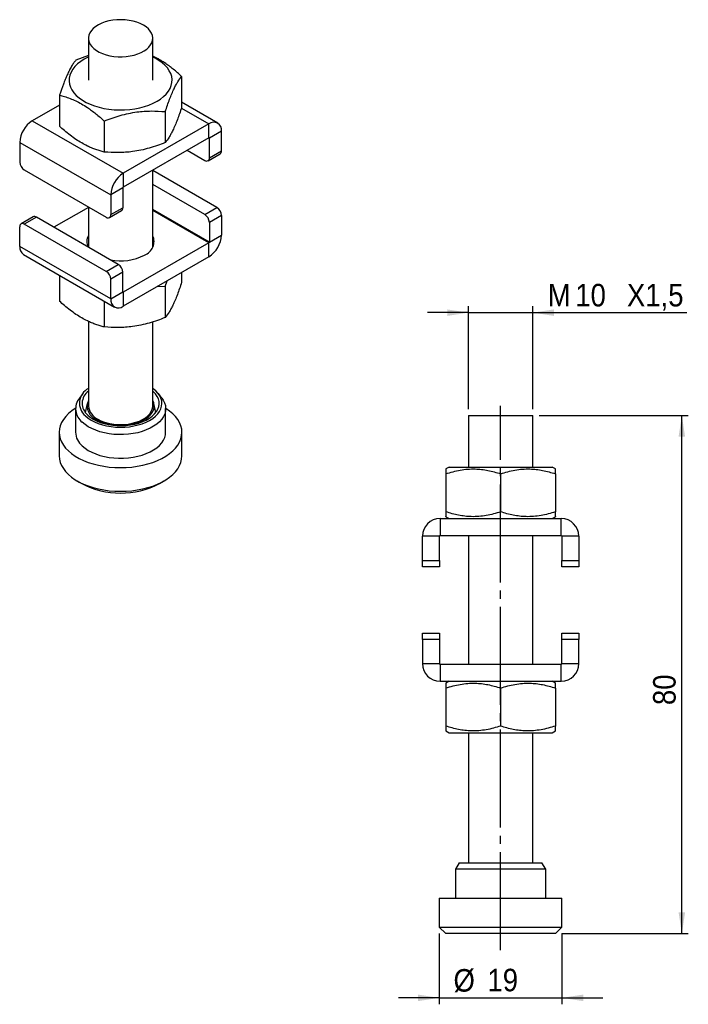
# Model space of a CAD drawing. Extents: x 59 to 163, y 112 to 266.
import ezdxf

# ---------------------------------------------------------------- set-up
doc = ezdxf.new("R2010")
doc.units = 0
doc.linetypes.add('SLD-MISTA-LONGA', pattern=[19.05, 15.24, -1.27, 1.27, -1.27])
doc.linetypes.add('SLD-SÓLIDA', pattern=[0])
doc.layers.get('0').update_dxf_attribs({"linetype": 'CONTINUOUS'})
doc.styles.add('SLDTEXTSTYLE0', font='GOTHIC.TTF', dxfattribs={"width": 0.913})
doc.dimstyles.new('SLDDIMSTYLE0', dxfattribs={"dimtxt": 3.5, "dimasz": 3.302, "dimexe": 0, "dimexo": 0.0625, "dimgap": 0.875, "dimtad": 1, "dimrnd": 1e-09, "dimzin": 12, "dimtxsty": 'SLDTEXTSTYLE0', "dimsah": 1, "dimcen": 0.09, "dimazin": 3, "dimtfac": 1, "dimtmove": 0, "dimatfit": 3, "dimtolj": 1, "dimtzin": 12})
doc.dimstyles.new('SLDDIMSTYLE1', dxfattribs={"dimtxt": 3.5, "dimasz": 3.302, "dimexe": 0, "dimexo": 0.0625, "dimgap": 0.875, "dimtad": 1, "dimdec": 0, "dimrnd": 1e-09, "dimzin": 12, "dimtxsty": 'SLDTEXTSTYLE0', "dimsah": 1, "dimcen": 0.09, "dimazin": 3, "dimtfac": 1, "dimtdec": 0, "dimtmove": 0, "dimatfit": 3, "dimtolj": 1, "dimtzin": 12})
doc.dimstyles.new('SLDDIMSTYLE2', dxfattribs={"dimtxt": 3.5, "dimasz": 3.302, "dimexe": 0, "dimexo": 0.0625, "dimgap": 0.875, "dimtad": 1, "dimdec": 0, "dimrnd": 1e-09, "dimzin": 12, "dimtxsty": 'SLDTEXTSTYLE0', "dimsah": 1, "dimcen": 0.09, "dimazin": 3, "dimtfac": 1, "dimtdec": 0, "dimtofl": 0, "dimtmove": 0, "dimatfit": 3, "dimtolj": 1, "dimtzin": 12})

# ---------------------------------------------------------------- blocks, each defined once
blk = doc.blocks.new('*D1')
for p, q in [((129.18, 204.99), (129.18, 220.99)), ((139.18, 204.99), (139.18, 220.99)), ((129.18, 219.99), (122.83, 219.99)), ((129.18, 219.99), (139.18, 219.99)), ((139.18, 219.99), (163.11, 219.99))]:
    blk.add_line(p, q)
for points in [[(129.18, 219.99), (125.88, 220.5), (125.88, 219.48)], [(139.18, 219.99), (142.48, 219.48), (142.48, 220.5)]]:
    blk.add_solid(points)
at = {"char_height": 3.5, "attachment_point": 1, "style": 'SLDTEXTSTYLE0'}
for s, insert in [('M', (141.49, 224.46, 0.1)), ('10', (145.78, 224.46, 0.1)), ('X1,5', (153.8, 224.46, 0.1))]:
    blk.add_mtext(s, dxfattribs=dict(at, insert=insert))
blk = doc.blocks.new('*D2')
for p, q in [((124.65, 123.49), (124.65, 112.49)), ((143.7, 123.49), (143.7, 112.49)), ((124.65, 113.49), (118.3, 113.49)), ((124.65, 113.49), (143.7, 113.49)), ((143.7, 113.49), (150.05, 113.49))]:
    blk.add_line(p, q)
for points in [[(124.65, 113.49), (121.35, 114), (121.35, 112.98)], [(143.7, 113.49), (147.01, 112.98), (147.01, 114)]]:
    blk.add_solid(points)
at = {"char_height": 3.5, "attachment_point": 1, "style": 'SLDTEXTSTYLE0'}
for s, insert in [('%%c', (126.86, 117.96, 0.1)), ('19', (132.14, 118.01, 0.1))]:
    blk.add_mtext(s, dxfattribs=dict(at, insert=insert))
blk = doc.blocks.new('*D3')
for p, q in [((140.18, 203.99), (163.33, 203.99)), ((162.33, 123.49), (162.33, 203.99)), ((143.7, 123.49), (163.33, 123.49))]:
    blk.add_line(p, q)
for points in [[(162.33, 203.99), (161.82, 200.69), (162.84, 200.69)], [(162.33, 123.49), (162.84, 126.79), (161.82, 126.79)]]:
    blk.add_solid(points)
at = {"insert": (157.86, 159, 0.1), "char_height": 3.5, "attachment_point": 1, "rotation": 90, "style": 'SLDTEXTSTYLE0'}
blk.add_mtext('80', dxfattribs=at)

msp = doc.modelspace()

# ---------------------------------------------------------------- linework, layer by layer
at = {"color": 7, "linetype": 'SLD-SÓLIDA'}
for p, q in [((70.157, 262.639), (70.157, 256.106)), ((80.157, 256.106), (80.157, 262.639)), ((70.157, 259.939), (68.217, 259.257)), ((84.638, 256.717), (84.638, 251.896)), ((65.677, 253.784), (65.677, 248.963)), ((90.25, 249.465), (84.638, 252.705)), ((65.677, 252.265), (61.439, 249.819)), ((82.097, 251.244), (82.097, 246.423)), ((61.439, 249.819), (75.581, 241.655)), ((72.617, 249.778), (72.617, 244.957)), ((88.875, 249.329), (75.581, 241.655)), ((88.875, 247.165), (88.875, 249.329)), ((90.82, 248.206), (88.946, 247.125)), ((90.82, 245.144), (90.82, 248.206)), ((59.495, 246.451), (73.637, 238.287)), ((59.495, 246.451), (59.495, 243.389)), ((88.875, 247.165), (75.581, 239.491)), ((88.946, 244.063), (88.946, 247.125)), ((85.516, 245.226), (88.239, 243.654)), ((88.946, 244.063), (90.82, 245.144)), ((88.739, 243.605), (90.612, 244.686)), ((60.202, 242.164), (72.93, 234.817)), ((80.157, 230.155), (80.157, 242.133)), ((90.112, 236.326), (80.157, 242.073)), ((75.581, 241.655), (75.581, 239.491)), ((75.511, 239.369), (73.637, 238.287)), ((75.511, 239.369), (75.511, 236.307)), ((88.239, 235.244), (80.157, 239.909)), ((73.637, 238.287), (73.637, 235.225)), ((70.157, 236.357), (64.799, 233.264)), ((70.157, 236.417), (70.157, 230.17)), ((73.43, 234.767), (75.304, 235.849)), ((73.637, 235.225), (75.511, 236.307)), ((88.239, 235.244), (90.112, 236.326)), ((61.576, 234.885), (59.702, 233.803)), ((62.076, 234.836), (60.202, 233.754)), ((74.804, 227.488), (62.076, 234.836)), ((90.82, 235.101), (88.946, 234.019)), ((90.82, 235.101), (90.82, 232.039)), ((59.495, 230.283), (59.495, 233.346)), ((72.93, 226.406), (60.202, 233.754)), ((88.946, 234.019), (88.946, 230.957)), ((88.946, 230.957), (90.82, 232.039)), ((73.637, 222.119), (59.495, 230.283)), ((88.875, 230.835), (75.581, 223.16)), ((88.875, 228.671), (88.875, 230.835)), ((60.064, 229.024), (74.206, 220.86)), ((88.875, 228.671), (75.581, 220.996)), ((72.93, 226.406), (74.804, 227.488)), ((65.677, 225.785), (65.677, 221.772)), ((75.511, 226.263), (73.637, 225.181)), ((73.637, 222.119), (73.637, 225.181)), ((75.511, 223.201), (75.511, 226.263)), ((84.638, 226.225), (84.638, 224.705)), ((80.96, 224.101), (82.097, 224.054)), ((82.097, 224.054), (82.392, 224.928)), ((82.097, 224.054), (82.097, 219.232)), ((73.637, 222.119), (75.511, 223.201)), ((75.581, 223.16), (75.581, 220.996)), ((72.617, 221.778), (72.617, 217.766)), ((70.157, 218.627), (70.157, 205.481)), ((80.157, 205.481), (80.157, 218.549)), ((69.294, 207.4), (68.767, 206.72)), ((81.547, 206.72), (81.02, 207.4)), ((68.157, 205.07), (68.157, 201.396)), ((69.977, 205.857), (69.677, 204.477)), ((80.638, 204.477), (80.337, 205.857)), ((82.157, 201.396), (82.157, 205.07)), ((129.18, 203.99), (129.18, 195.99)), ((129.18, 203.99), (139.18, 203.99)), ((139.18, 195.99), (139.18, 203.99)), ((65.632, 201.396), (65.632, 197.721)), ((84.682, 197.721), (84.682, 201.396)), ((126.18, 195.99), (125.68, 195.702)), ((126.18, 195.99), (134.18, 195.99)), ((134.18, 195.99), (142.18, 195.99)), ((142.68, 195.702), (142.18, 195.99)), ((125.68, 194.943), (125.68, 189.038)), ((134.18, 194.943), (134.18, 189.038)), ((142.68, 194.943), (142.68, 189.038)), ((68.421, 193.834), (69.128, 193.426)), ((81.186, 193.426), (81.893, 193.834)), ((125.68, 188.279), (126.18, 187.99)), ((142.18, 187.99), (142.68, 188.279)), ((124.78, 187.99), (124.78, 185.34)), ((124.78, 187.99), (143.58, 187.99)), ((143.58, 185.34), (143.58, 187.99)), ((124.68, 185.24), (122.03, 185.24)), ((122.03, 181.49), (122.03, 185.24)), ((124.68, 181.49), (124.68, 185.24)), ((124.78, 185.34), (143.58, 185.34)), ((129.18, 185.34), (129.18, 165.34)), ((139.18, 165.34), (139.18, 185.34)), ((146.33, 185.24), (143.68, 185.24)), ((143.68, 185.24), (143.68, 181.49)), ((146.33, 185.24), (146.33, 181.49)), ((122.03, 180.49), (122.03, 181.49)), ((122.03, 181.49), (124.68, 181.49)), ((124.68, 181.49), (124.68, 180.49)), ((143.68, 180.49), (143.68, 181.49)), ((143.68, 181.49), (146.33, 181.49)), ((146.33, 181.49), (146.33, 180.49)), ((124.68, 180.49), (122.03, 180.49)), ((146.33, 180.49), (143.68, 180.49)), ((122.03, 170.19), (124.68, 170.19)), ((122.03, 169.19), (122.03, 170.19)), ((124.68, 170.19), (124.68, 169.19)), ((143.68, 169.19), (143.68, 170.19)), ((143.68, 170.19), (146.33, 170.19)), ((146.33, 170.19), (146.33, 169.19)), ((124.68, 169.19), (122.03, 169.19)), ((122.03, 169.19), (122.03, 165.44)), ((124.68, 169.19), (124.68, 165.44)), ((146.33, 169.19), (143.68, 169.19)), ((143.68, 165.44), (143.68, 169.19)), ((146.33, 165.44), (146.33, 169.19)), ((122.03, 165.44), (124.68, 165.44)), ((124.78, 165.34), (124.78, 162.69)), ((124.78, 165.34), (143.58, 165.34)), ((143.58, 162.69), (143.58, 165.34)), ((143.68, 165.44), (146.33, 165.44)), ((124.78, 162.69), (143.58, 162.69)), ((126.18, 162.69), (125.68, 162.402)), ((142.68, 162.402), (142.18, 162.69)), ((125.68, 161.643), (125.68, 155.738)), ((134.18, 161.643), (134.18, 155.738)), ((142.68, 161.643), (142.68, 155.738)), ((125.68, 154.979), (126.18, 154.69)), ((126.18, 154.69), (134.18, 154.69)), ((129.18, 154.69), (129.18, 134.488)), ((134.18, 154.69), (142.18, 154.69)), ((139.18, 134.488), (139.18, 154.69)), ((142.18, 154.69), (142.68, 154.979)), ((127.757, 134.488), (127.18, 133.488)), ((127.18, 133.488), (127.18, 128.988)), ((140.992, 133.488), (127.18, 133.488)), ((127.757, 134.488), (140.43, 134.488)), ((140.43, 134.488), (140.603, 134.488)), ((141.18, 133.488), (140.603, 134.488)), ((141.18, 133.488), (140.992, 133.488)), ((141.18, 128.988), (141.18, 133.488)), ((124.655, 128.988), (124.655, 124.488)), ((124.655, 128.988), (143.449, 128.988)), ((143.449, 128.988), (143.705, 128.988)), ((143.705, 124.488), (143.705, 128.988)), ((124.655, 124.488), (125.655, 123.488)), ((124.655, 124.488), (143.705, 124.488)), ((142.705, 123.488), (143.705, 124.488)), ((142.705, 123.488), (125.655, 123.488))]:
    msp.add_line(p, q, dxfattribs=at)
at = {"color": 8, "linetype": 'SLD-SÓLIDA'}
for p, q in [((84.604, 251.795), (88.875, 249.329)), ((88.875, 247.165), (88.946, 247.125)), ((88.946, 230.957), (80.157, 236.031)), ((88.875, 230.835), (80.157, 235.867)), ((75.581, 223.16), (75.511, 223.201))]:
    msp.add_line(p, q, dxfattribs=at)
at = {"linetype": 'SLD-MISTA-LONGA'}
msp.add_line((134.18, 120.913), (134.18, 205.49), dxfattribs=at)
at = {"color": 7, "linetype": 'SLD-SÓLIDA', "flags": 128}
for points in [[(78.693, 264.68), (78.212, 264.924), (77.68, 265.131), (77.107, 265.297), (76.503, 265.419), (75.876, 265.495), (75.237, 265.525), (74.597, 265.507), (73.967, 265.442), (73.355, 265.331), (72.774, 265.176), (72.231, 264.979), (71.737, 264.744), (71.298, 264.474), (70.923, 264.174), (70.618, 263.849), (70.387, 263.504), (70.235, 263.145), (70.163, 262.778), (70.173, 262.408), (70.265, 262.042), (70.438, 261.685), (70.688, 261.345), (71.011, 261.026), (71.402, 260.733), (71.855, 260.471), (72.363, 260.245), (72.916, 260.059), (73.506, 259.914), (74.123, 259.815), (74.757, 259.762), (75.397, 259.756), (76.034, 259.797), (76.656, 259.885), (77.254, 260.018), (77.817, 260.195), (78.337, 260.411), (78.804, 260.664), (79.212, 260.95), (79.552, 261.263), (79.821, 261.599), (80.013, 261.951), (80.126, 262.316), (80.156, 262.685), (80.105, 263.054), (79.973, 263.416), (79.761, 263.765), (79.474, 264.095), (79.116, 264.402), (78.693, 264.68)], [(69.5, 259.372), (68.957, 259.025), (68.477, 258.648), (68.066, 258.245), (67.728, 257.82), (67.466, 257.377), (67.283, 256.921), (67.18, 256.457), (67.16, 255.989), (67.221, 255.523), (67.364, 255.062), (67.587, 254.613), (67.888, 254.178), (68.263, 253.764), (68.709, 253.373), (69.221, 253.01), (69.794, 252.68), (70.422, 252.384), (71.099, 252.127), (71.817, 251.91), (72.57, 251.736), (73.349, 251.608), (74.146, 251.525), (74.954, 251.49), (75.765, 251.501), (76.568, 251.561), (77.358, 251.666), (78.125, 251.818), (78.861, 252.013), (79.559, 252.25), (80.213, 252.527), (80.814, 252.841), (81.357, 253.188), (81.837, 253.565), (82.248, 253.968), (82.586, 254.393), (82.848, 254.836), (83.032, 255.292), (83.134, 255.756), (83.155, 256.223), (83.093, 256.69), (82.95, 257.15), (82.727, 257.6), (82.426, 258.035), (82.051, 258.449), (81.605, 258.84), (81.093, 259.202), (80.52, 259.533), (80.157, 259.712)], [(70.157, 259.712), (70.102, 259.686), (69.5, 259.372)], [(69.692, 203.939), (70.104, 203.598), (70.58, 203.286), (71.113, 203.007), (71.697, 202.763), (72.324, 202.559), (72.988, 202.397), (73.678, 202.279), (74.387, 202.206), (75.106, 202.179), (75.825, 202.199), (76.536, 202.266), (77.23, 202.378), (77.898, 202.534), (78.531, 202.732), (79.121, 202.97), (79.662, 203.244), (80.146, 203.552), (80.568, 203.889), (80.921, 204.252), (81.202, 204.634), (81.407, 205.033), (81.533, 205.442), (81.58, 205.857), (81.545, 206.273), (81.43, 206.683), (81.236, 207.083), (80.966, 207.469), (80.622, 207.834), (80.21, 208.175), (80.157, 208.214)], [(81.547, 206.72), (81.765, 206.404), (81.976, 205.984), (82.107, 205.553), (82.157, 205.116), (82.124, 204.679), (82.01, 204.247), (81.816, 203.824), (81.543, 203.415), (81.196, 203.026), (80.778, 202.662), (80.294, 202.325), (79.749, 202.02), (79.151, 201.752), (78.506, 201.522), (77.822, 201.334), (77.106, 201.189), (76.368, 201.09), (75.616, 201.038), (74.858, 201.033), (74.103, 201.075), (73.361, 201.165), (72.64, 201.3), (71.949, 201.479), (71.295, 201.7), (70.686, 201.961), (70.13, 202.258), (69.633, 202.588), (69.201, 202.948)], [(70.051, 204.067), (70.452, 203.738), (70.916, 203.437), (71.437, 203.169), (72.009, 202.938), (72.623, 202.747), (73.272, 202.599), (73.946, 202.494), (74.636, 202.436), (75.334, 202.425), (76.029, 202.46), (76.712, 202.541), (77.374, 202.668), (78.007, 202.839), (78.6, 203.05), (79.147, 203.3), (79.641, 203.585), (80.073, 203.901), (80.439, 204.244), (80.734, 204.609), (80.953, 204.992), (81.094, 205.386), (81.155, 205.787), (81.134, 206.19), (81.033, 206.588), (80.852, 206.977), (80.594, 207.352), (80.263, 207.706), (80.157, 207.801)], [(68.158, 205.125), (68.127, 205.106), (67.564, 204.716), (67.066, 204.297), (66.637, 203.854), (66.28, 203.389), (65.999, 202.908), (65.797, 202.414), (65.674, 201.911), (65.632, 201.403), (65.672, 200.896), (65.792, 200.393), (65.992, 199.898), (66.271, 199.417), (66.625, 198.952), (67.052, 198.508)], [(67.052, 198.508), (67.548, 198.088), (68.109, 197.697), (68.731, 197.337), (69.407, 197.012), (70.132, 196.725), (70.9, 196.477), (71.704, 196.271), (72.538, 196.109), (73.394, 195.992), (74.265, 195.921), (75.144, 195.897), (76.023, 195.92), (76.895, 195.989), (77.751, 196.105), (78.586, 196.266), (79.391, 196.47), (80.16, 196.717), (80.887, 197.003), (81.564, 197.327), (82.187, 197.686), (82.75, 198.076), (83.249, 198.495), (83.678, 198.938), (84.034, 199.402), (84.315, 199.884), (84.518, 200.378), (84.64, 200.881), (84.682, 201.388), (84.643, 201.896), (84.522, 202.399), (84.322, 202.893), (84.044, 203.375), (83.689, 203.84), (83.262, 204.284), (82.766, 204.704), (82.205, 205.095), (82.156, 205.125)], [(71.465, 203.35), (71.957, 203.099), (72.499, 202.887), (73.084, 202.715), (73.7, 202.587), (74.34, 202.504), (74.993, 202.468), (75.648, 202.48), (76.296, 202.539), (76.926, 202.645), (77.527, 202.795), (78.092, 202.988), (78.61, 203.22), (79.073, 203.488), (79.475, 203.787), (79.809, 204.113), (80.069, 204.46), (80.252, 204.823), (80.355, 205.197), (80.376, 205.576), (80.314, 205.952), (80.171, 206.322), (80.157, 206.349)], [(71.622, 203.44), (72.103, 203.196), (72.634, 202.989), (73.207, 202.823), (73.811, 202.701), (74.438, 202.624), (75.077, 202.595), (75.717, 202.613), (76.348, 202.678), (76.959, 202.788), (77.541, 202.944), (78.083, 203.14), (78.578, 203.376), (79.016, 203.645), (79.391, 203.945), (79.696, 204.27), (79.927, 204.615), (80.08, 204.975), (80.151, 205.342), (80.157, 205.481)], [(69.201, 199.273), (69.633, 198.914), (70.13, 198.584), (70.686, 198.286), (71.295, 198.026), (71.949, 197.804), (72.64, 197.625), (73.361, 197.49), (74.103, 197.401), (74.858, 197.359), (75.616, 197.364), (76.368, 197.416), (77.106, 197.515), (77.822, 197.659), (78.506, 197.847), (79.151, 198.077), (79.749, 198.346), (80.294, 198.65), (80.778, 198.987), (81.196, 199.352), (81.543, 199.741), (81.816, 200.149), (82.01, 200.572), (82.124, 201.005), (82.157, 201.396)], [(65.632, 197.721), (65.672, 197.222), (65.792, 196.718), (65.992, 196.224), (66.271, 195.742), (66.625, 195.277), (67.052, 194.833), (67.548, 194.414), (68.109, 194.023), (68.731, 193.663), (69.407, 193.338), (70.132, 193.05), (70.9, 192.803), (71.704, 192.597), (72.538, 192.435), (73.394, 192.318), (74.265, 192.247), (75.144, 192.223), (76.023, 192.246), (76.895, 192.315), (77.751, 192.431), (78.586, 192.591), (79.391, 192.796), (80.16, 193.042), (80.887, 193.329), (81.564, 193.653), (82.187, 194.011), (82.75, 194.402), (83.249, 194.82), (83.678, 195.264), (84.034, 195.728), (84.315, 196.209), (84.518, 196.704), (84.64, 197.207), (84.682, 197.714), (84.682, 197.721)]]:
    msp.add_lwpolyline(points, dxfattribs=at)
at = {"color": 7, "linetype": 'SLD-SÓLIDA'}
for centre, radius, start, end in [((63.699, 246.269), 4.208, 122.4764, 177.5236), ((89.628, 248.388), 1.205, 351.31468, 128.67457), ((88.903, 247.132), 0.0437, 350.78596, 129.20329), ((90.344, 245.084), 0.48, 304.05635, 7.25583), ((61.03, 243.459), 1.537, 182.60548, 237.39452), ((88.515, 243.993), 0.437, 230.79671, 9.21404), ((77.841, 238.105), 4.208, 122.4764, 177.5236), ((75.664, 239.362), 0.154, 122.60548, 177.39452), ((75.035, 236.246), 0.48, 304.05635, 7.25583), ((89.284, 235.031), 1.537, 2.60548, 57.39452), ((61.783, 234.427), 0.503, 54.38242, 114.30712), ((73.206, 235.155), 0.437, 230.79671, 9.21404), ((87.41, 233.949), 1.537, 2.60548, 57.39452), ((59.926, 233.415), 0.437, 50.79671, 189.21404), ((71.776, 231.08), 1.864, 150.28577, 208.96632), ((78.069, 231.076), 2.285, 290.51423, 23.93771), ((86.616, 232.221), 4.208, 302.4763, 357.5237), ((60.87, 230.147), 1.382, 174.33758, 234.35024), ((88.792, 230.964), 0.154, 302.60548, 357.39452), ((75.149, 236.174), 8.138, 258.98385, 297.2045), ((73.975, 226.193), 1.537, 2.60548, 57.39452), ((72.102, 225.112), 1.537, 2.60548, 57.39452), ((74.828, 221.937), 1.205, 171.31506, 308.67419), ((75.554, 223.194), 0.0437, 170.78596, 309.20329), ((71.361, 205.92), 2.59, 117.69155, 229.88482), ((70.843, 205.047), 2.666, 141.14327, 231.97573), ((71.555, 205.893), 2.365, 126.22876, 230.53067), ((72.267, 205.484), 2.28, 157.72103, 249.41446), ((72.678, 205.744), 2.534, 185.95003, 245.37011), ((71.063, 201.507), 2.908, 182.18074, 230.17509), ((75.157, 204.992), 13.043, 242.46898, 297.53102), ((124.78, 185.24), 2.75, 90, 180), ((143.58, 185.24), 2.75, 0, 90), ((124.78, 185.24), 0.1, 90, 180), ((143.58, 185.24), 0.1, 0, 90), ((124.78, 165.44), 2.75, 180, 270), ((124.78, 165.44), 0.1, 180, 270), ((143.58, 165.44), 0.1, 270, 0), ((143.58, 165.44), 2.75, 270, 0)]:
    msp.add_arc(centre, radius, start, end, dxfattribs=at)
for points, knots in [([(68.217, 259.257), (68.107, 259.115), (67.888, 258.831), (67.55, 258.306), (67.205, 257.686), (66.873, 256.996), (66.56, 256.256), (66.163, 255.234), (65.872, 254.366), (65.677, 253.784)], [0, 0, 0, 0, 0.13231736, 0.26459732, 0.39983643, 0.53505113, 0.65025256, 0.76547195, 1, 1, 1, 1]), ([(84.638, 256.717), (84.424, 256.909), (83.996, 257.293), (83.345, 257.835), (82.684, 258.347), (82.093, 258.765), (81.575, 259.099), (81.133, 259.364), (80.69, 259.606), (80.364, 259.773), (80.187, 259.852), (80.157, 259.866)], [0, 0, 0, 0, 0.1466091, 0.29348054, 0.44137595, 0.58973545, 0.68690044, 0.78423487, 0.88208985, 0.98011921, 1, 1, 1, 1]), ([(82.097, 251.244), (82.207, 251.575), (82.427, 252.237), (82.765, 253.168), (83.109, 254.032), (83.441, 254.771), (83.755, 255.384), (84.151, 256.071), (84.442, 256.458), (84.638, 256.717)], [0, 0, 0, 0, 0.1323174, 0.2645973, 0.3998364, 0.5350511, 0.6502526, 0.7654719, 1, 1, 1, 1]), ([(65.677, 253.784), (65.928, 253.719), (66.464, 253.58), (67.3, 253.294), (68.185, 252.92), (69.086, 252.451), (69.913, 251.937), (70.656, 251.413), (71.314, 250.904), (71.969, 250.359), (72.401, 249.972), (72.617, 249.778)], [0, 0, 0, 0, 0.1111999, 0.2366594, 0.3627206, 0.4910777, 0.620392, 0.7146248, 0.8091683, 0.9044873, 1, 1, 1, 1]), ([(72.617, 249.778), (73.026, 249.936), (73.845, 250.251), (75.107, 250.649), (76.392, 250.97), (77.63, 251.186), (78.802, 251.303), (80.282, 251.365), (81.369, 251.293), (82.097, 251.244)], [0, 0, 0, 0, 0.1323174, 0.2645973, 0.3998364, 0.5350511, 0.6502526, 0.7654719, 1, 1, 1, 1]), ([(84.638, 251.896), (84.528, 251.565), (84.308, 250.904), (83.97, 249.973), (83.626, 249.109), (83.294, 248.369), (82.98, 247.757), (82.584, 247.069), (82.293, 246.683), (82.097, 246.423)], [0, 0, 0, 0, 0.13231736, 0.26459732, 0.39983643, 0.53505113, 0.65025256, 0.76547195, 1, 1, 1, 1]), ([(72.617, 244.957), (72.403, 245.012), (71.976, 245.122), (71.324, 245.332), (70.663, 245.583), (69.926, 245.913), (69.111, 246.346), (68.219, 246.909), (67.324, 247.56), (66.473, 248.25), (65.928, 248.738), (65.677, 248.963)], [0, 0, 0, 0, 0.094371, 0.1889108, 0.2841097, 0.3796074, 0.5047774, 0.6308385, 0.7594563, 0.8888002, 1, 1, 1, 1]), ([(82.097, 246.423), (81.688, 246.266), (80.869, 245.95), (79.607, 245.552), (78.322, 245.231), (77.084, 245.015), (75.912, 244.898), (74.432, 244.836), (73.346, 244.908), (72.617, 244.957)], [0, 0, 0, 0, 0.1323174, 0.2645973, 0.3998364, 0.5350511, 0.6502526, 0.7654719, 1, 1, 1, 1]), ([(84.638, 224.705), (84.528, 224.375), (84.308, 223.713), (83.97, 222.782), (83.626, 221.918), (83.294, 221.178), (82.98, 220.566), (82.584, 219.879), (82.293, 219.492), (82.097, 219.232)], [0, 0, 0, 0, 0.13231736, 0.26459732, 0.39983643, 0.53505113, 0.65025256, 0.76547195, 1, 1, 1, 1]), ([(72.617, 217.766), (72.403, 217.821), (71.976, 217.931), (71.324, 218.141), (70.663, 218.392), (69.926, 218.722), (69.111, 219.155), (68.219, 219.718), (67.324, 220.369), (66.473, 221.06), (65.928, 221.547), (65.677, 221.772)], [0, 0, 0, 0, 0.094371, 0.1889108, 0.2841097, 0.3796074, 0.5047774, 0.6308385, 0.7594563, 0.8888002, 1, 1, 1, 1]), ([(82.097, 219.232), (81.688, 219.075), (80.869, 218.759), (79.607, 218.361), (78.322, 218.04), (77.084, 217.824), (75.912, 217.707), (74.432, 217.645), (73.346, 217.717), (72.617, 217.766)], [0, 0, 0, 0, 0.1323174, 0.2645973, 0.3998364, 0.5350511, 0.6502526, 0.7654719, 1, 1, 1, 1]), ([(125.68, 194.943), (126.047, 195.058), (126.782, 195.289), (127.912, 195.538), (129.065, 195.687), (130.175, 195.717), (131.225, 195.64), (132.217, 195.483), (133.204, 195.252), (133.855, 195.046), (134.18, 194.943)], [0, 0, 0, 0, 0.13230524, 0.26457307, 0.39979978, 0.53500209, 0.65019296, 0.76540179, 0.88268956, 1, 1, 1, 1]), ([(125.68, 195.701), (125.68, 195.701), (125.68, 195.705), (125.68, 195.689), (125.68, 195.649), (125.68, 195.58), (125.68, 195.454), (125.68, 195.252), (125.68, 195.041), (125.68, 194.943)], [0, 0, 0, 0, 0.0094981, 0.1354687, 0.2616637, 0.3901986, 0.5189363, 0.7776114, 1, 1, 1, 1]), ([(134.18, 194.943), (134.547, 195.058), (135.282, 195.289), (136.412, 195.538), (137.565, 195.687), (138.675, 195.717), (139.725, 195.64), (140.717, 195.483), (141.704, 195.252), (142.355, 195.046), (142.68, 194.943)], [0, 0, 0, 0, 0.1323052, 0.2645731, 0.3997998, 0.5350021, 0.650193, 0.7654018, 0.8826896, 1, 1, 1, 1]), ([(142.68, 194.943), (142.68, 195.04), (142.68, 195.249), (142.68, 195.492), (142.68, 195.65), (142.68, 195.718), (142.68, 195.699), (142.68, 195.698)], [0, 0, 0, 0, 0.2224195, 0.4733609, 0.7255057, 0.9822427, 1, 1, 1, 1]), ([(125.68, 189.038), (125.68, 188.94), (125.68, 188.732), (125.68, 188.491), (125.68, 188.351), (125.68, 188.294), (125.68, 188.276), (125.68, 188.28), (125.68, 188.281)], [0, 0, 0, 0, 0.22239741, 0.47331385, 0.72543349, 0.85370245, 0.98220362, 1, 1, 1, 1]), ([(134.18, 189.038), (133.813, 188.923), (133.078, 188.692), (131.948, 188.443), (130.795, 188.293), (129.685, 188.264), (128.634, 188.341), (127.643, 188.498), (126.656, 188.729), (126.005, 188.935), (125.68, 189.038)], [0, 0, 0, 0, 0.1323052, 0.2645731, 0.3997998, 0.5350021, 0.650193, 0.7654018, 0.8826896, 1, 1, 1, 1]), ([(142.68, 189.038), (142.313, 188.923), (141.578, 188.692), (140.448, 188.443), (139.295, 188.293), (138.185, 188.264), (137.134, 188.341), (136.143, 188.498), (135.156, 188.729), (134.505, 188.935), (134.18, 189.038)], [0, 0, 0, 0, 0.1323052, 0.2645731, 0.3997998, 0.5350021, 0.650193, 0.7654018, 0.8826896, 1, 1, 1, 1]), ([(142.68, 188.281), (142.68, 188.28), (142.68, 188.263), (142.68, 188.327), (142.68, 188.482), (142.68, 188.729), (142.68, 188.94), (142.68, 189.038)], [0, 0, 0, 0, 0.0094637, 0.2616091, 0.5188684, 0.77758, 1, 1, 1, 1]), ([(125.68, 161.643), (126.047, 161.758), (126.782, 161.989), (127.912, 162.238), (129.065, 162.387), (130.175, 162.417), (131.225, 162.34), (132.217, 162.183), (133.204, 161.952), (133.855, 161.746), (134.18, 161.643)], [0, 0, 0, 0, 0.13230524, 0.26457307, 0.39979978, 0.53500209, 0.65019296, 0.76540179, 0.88268956, 1, 1, 1, 1]), ([(125.68, 162.401), (125.68, 162.401), (125.68, 162.405), (125.68, 162.389), (125.68, 162.349), (125.68, 162.28), (125.68, 162.154), (125.68, 161.952), (125.68, 161.741), (125.68, 161.643)], [0, 0, 0, 0, 0.0094981, 0.1354687, 0.2616637, 0.3901986, 0.5189363, 0.7776114, 1, 1, 1, 1]), ([(134.18, 161.643), (134.547, 161.758), (135.282, 161.989), (136.412, 162.238), (137.565, 162.387), (138.675, 162.417), (139.725, 162.34), (140.717, 162.183), (141.704, 161.952), (142.355, 161.746), (142.68, 161.643)], [0, 0, 0, 0, 0.1323052, 0.2645731, 0.3997998, 0.5350021, 0.650193, 0.7654018, 0.8826896, 1, 1, 1, 1]), ([(142.68, 161.643), (142.68, 161.74), (142.68, 161.949), (142.68, 162.192), (142.68, 162.35), (142.68, 162.418), (142.68, 162.399), (142.68, 162.398)], [0, 0, 0, 0, 0.2224195, 0.4733609, 0.7255057, 0.9822427, 1, 1, 1, 1]), ([(134.18, 155.738), (133.813, 155.623), (133.078, 155.392), (131.948, 155.143), (130.795, 154.993), (129.685, 154.964), (128.634, 155.041), (127.643, 155.198), (126.656, 155.429), (126.005, 155.635), (125.68, 155.738)], [0, 0, 0, 0, 0.13230524, 0.26457307, 0.39979978, 0.53500209, 0.65019296, 0.76540179, 0.88268956, 1, 1, 1, 1]), ([(125.68, 155.738), (125.68, 155.64), (125.68, 155.432), (125.68, 155.191), (125.68, 155.051), (125.68, 154.994), (125.68, 154.976), (125.68, 154.98), (125.68, 154.981)], [0, 0, 0, 0, 0.2223974, 0.4733139, 0.7254335, 0.8537025, 0.9822036, 1, 1, 1, 1]), ([(142.68, 155.738), (142.313, 155.623), (141.578, 155.392), (140.448, 155.143), (139.295, 154.993), (138.185, 154.964), (137.134, 155.041), (136.143, 155.198), (135.156, 155.429), (134.505, 155.635), (134.18, 155.738)], [0, 0, 0, 0, 0.1323052, 0.2645731, 0.3997998, 0.5350021, 0.650193, 0.7654018, 0.8826896, 1, 1, 1, 1]), ([(142.68, 154.981), (142.68, 154.98), (142.68, 154.963), (142.68, 155.027), (142.68, 155.182), (142.68, 155.429), (142.68, 155.64), (142.68, 155.738)], [0, 0, 0, 0, 0.0094637, 0.2616091, 0.5188684, 0.77758, 1, 1, 1, 1])]:
    msp.add_open_spline(points, degree=3, knots=knots, dxfattribs=at)

# ---------------------------------------------------------------- dimensions: what is measured, and where the dimension line sits
for base, p1, p2, text, dimstyle, picture, middle in [((139.18, 219.99), (129.18, 203.99), (139.18, 203.99), 'M<>X1,5', 'SLDDIMSTYLE0', '*D1', (152.301, 219.99)), ((143.705, 113.488), (124.655, 124.488), (143.705, 124.488), '%%c<>', 'SLDDIMSTYLE1', '*D2', (133.506, 113.488))]:
    dim = msp.add_linear_dim(base=base, p1=p1, p2=p2, text=text, dimstyle=dimstyle)
    dim.commit()
    dim.dimension.update_dxf_attribs({"geometry": picture, "text_midpoint": middle, "dimtype": 160})
dim = msp.add_linear_dim(base=(162.33, 203.99), p1=(142.705, 123.488), p2=(139.18, 203.99), angle=90, dimstyle='SLDDIMSTYLE2')
dim.commit()
dim.dimension.update_dxf_attribs({"geometry": '*D3', "text_midpoint": (162.33, 163.008), "dimtype": 160})

doc.saveas('drawing.dxf')
